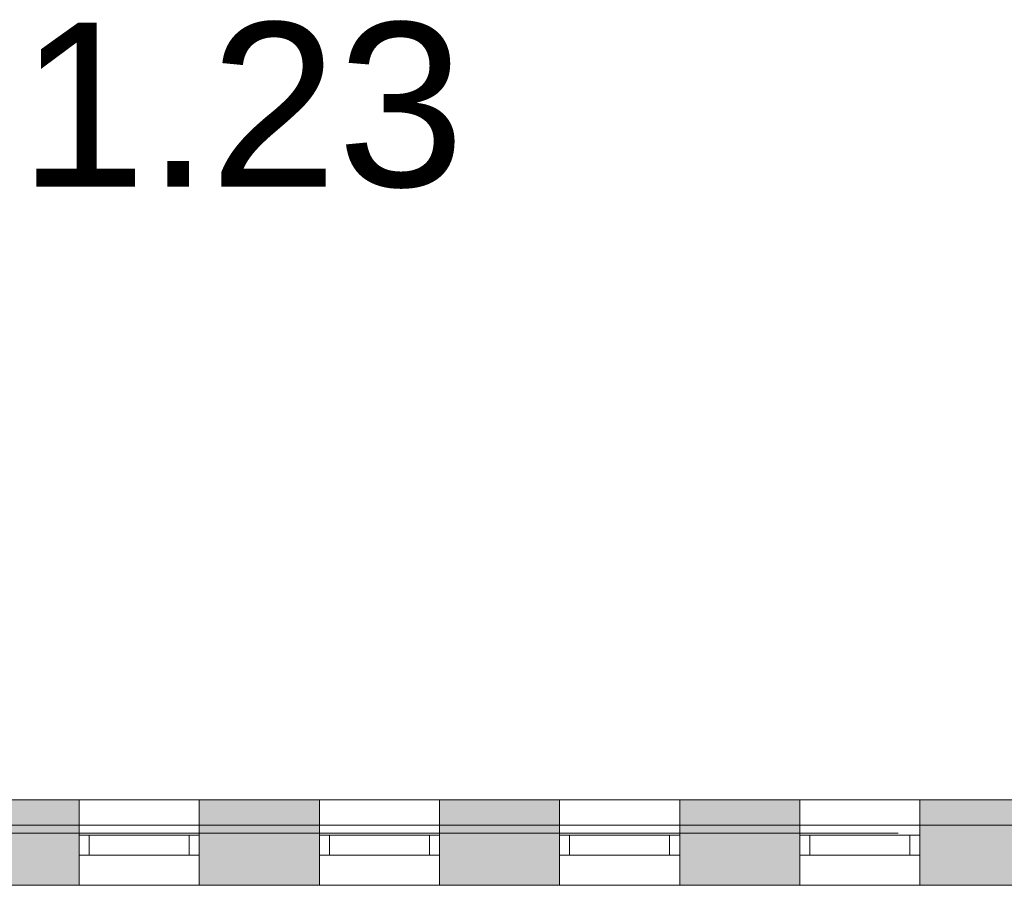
# Model space of a CAD drawing. Header units: inches. Extents: x 15 to 546804, y -66 to 267312.
# Tile 142 of 256: x 465782 to 470700, y 41128 to 45452. Entities that reach past the tile are written whole.
import ezdxf

# ---------------------------------------------------------------- set-up
doc = ezdxf.new("R2010")
doc.units = ezdxf.units.IN
doc.header["$MEASUREMENT"] = 0
doc.layers.add('Binnenwanden', color=2, linetype='Continuous')
doc.styles.add('style1', font='arial.ttf', dxfattribs={"height": 250})

msp = doc.modelspace()

# ---------------------------------------------------------------- hatches: boundary and pattern name
at = {"lineweight": 20}
h = msp.add_hatch(color=7, dxfattribs=at)
h.dxf.hatch_style = 1
h.paths.add_polyline_path([(465478.6, 41127.8), (466078.6, 41127.8), (466078.6, 41555.3), (465478.6, 41555.3)])
h = msp.add_hatch(color=7, dxfattribs=at)
h.dxf.hatch_style = 1
h.paths.add_polyline_path([(466678.6, 41127.8), (467278.6, 41127.8), (467278.6, 41555.3), (466678.6, 41555.3)])
h = msp.add_hatch(color=7, dxfattribs=at)
h.dxf.hatch_style = 1
h.paths.add_polyline_path([(467878.6, 41127.8), (468478.6, 41127.8), (468478.6, 41555.3), (467878.6, 41555.3)])
h = msp.add_hatch(color=7, dxfattribs=at)
h.dxf.hatch_style = 1
h.paths.add_polyline_path([(469078.6, 41127.8), (469678.6, 41127.8), (469678.6, 41555.3), (469078.6, 41555.3)])
h = msp.add_hatch(color=7, dxfattribs=at)
h.dxf.hatch_style = 1
h.paths.add_polyline_path([(470278.6, 41127.8), (470878.6, 41127.8), (470878.6, 41555.3), (470278.6, 41555.3)])

# ---------------------------------------------------------------- linework, layer by layer
at = {"color": 7, "lineweight": 20}
for p, q in [((456180.6, 41555.3, 7500), (484338.6, 41555.3, 7500)), ((475078.6, 41555.3, 3000), (456180.6, 41555.3, 3000)), ((466078.6, 41127.8, 6376.5), (466078.6, 41555.3, 6376.5)), ((466678.6, 41555.3, 4476.5), (466078.6, 41555.3, 4476.5)), ((466078.6, 41555.3, 4476.5), (466078.6, 41555.3, 6376.5)), ((466078.6, 41555.3, 6376.5), (466678.6, 41555.3, 6376.5)), ((466078.6, 41427.8, 4476.5), (466078.6, 41555.3, 4476.5)), ((466678.6, 41127.8, 6376.5), (466678.6, 41555.3, 6376.5)), ((466678.6, 41555.3, 6376.5), (466678.6, 41555.3, 4476.5)), ((466678.6, 41427.8, 4476.5), (466678.6, 41555.3, 4476.5)), ((467278.6, 41127.8, 6376.5), (467278.6, 41555.3, 6376.5)), ((467878.6, 41555.3, 4476.5), (467278.6, 41555.3, 4476.5)), ((467278.6, 41555.3, 4476.5), (467278.6, 41555.3, 6376.5)), ((467278.6, 41555.3, 6376.5), (467878.6, 41555.3, 6376.5)), ((467278.6, 41427.8, 4476.5), (467278.6, 41555.3, 4476.5)), ((467878.6, 41127.8, 6376.5), (467878.6, 41555.3, 6376.5)), ((467878.6, 41555.3, 6376.5), (467878.6, 41555.3, 4476.5)), ((467878.6, 41427.8, 4476.5), (467878.6, 41555.3, 4476.5)), ((468478.6, 41127.8, 6376.5), (468478.6, 41555.3, 6376.5)), ((469078.6, 41555.3, 4476.5), (468478.6, 41555.3, 4476.5)), ((468478.6, 41555.3, 4476.5), (468478.6, 41555.3, 6376.5)), ((468478.6, 41555.3, 6376.5), (469078.6, 41555.3, 6376.5)), ((468478.6, 41427.8, 4476.5), (468478.6, 41555.3, 4476.5)), ((469078.6, 41127.8, 6376.5), (469078.6, 41555.3, 6376.5)), ((469078.6, 41555.3, 6376.5), (469078.6, 41555.3, 4476.5)), ((469078.6, 41427.8, 4476.5), (469078.6, 41555.3, 4476.5)), ((469678.6, 41127.8, 6376.5), (469678.6, 41555.3, 6376.5)), ((470278.6, 41555.3, 4476.5), (469678.6, 41555.3, 4476.5)), ((469678.6, 41555.3, 4476.5), (469678.6, 41555.3, 6376.5)), ((469678.6, 41555.3, 6376.5), (470278.6, 41555.3, 6376.5)), ((469678.6, 41427.8, 4476.5), (469678.6, 41555.3, 4476.5)), ((470278.6, 41127.8, 6376.5), (470278.6, 41555.3, 6376.5)), ((470278.6, 41555.3, 6376.5), (470278.6, 41555.3, 4476.5)), ((470278.6, 41427.8, 4476.5), (470278.6, 41555.3, 4476.5)), ((466078.6, 41127.8, 4476.5), (466078.6, 41427.8, 4476.5)), ((466678.6, 41127.8, 4476.5), (466678.6, 41427.8, 4476.5)), ((467278.6, 41127.8, 4476.5), (467278.6, 41427.8, 4476.5)), ((467878.6, 41127.8, 4476.5), (467878.6, 41427.8, 4476.5)), ((468478.6, 41127.8, 4476.5), (468478.6, 41427.8, 4476.5)), ((469078.6, 41127.8, 4476.5), (469078.6, 41427.8, 4476.5)), ((469678.6, 41127.8, 4476.5), (469678.6, 41427.8, 4476.5)), ((470278.6, 41127.8, 4476.5), (470278.6, 41427.8, 4476.5)), ((456478.6, 41387.8, 1000), (470170.5, 41387.8, 1000)), ((456478.6, 41387.8), (470170.5, 41387.8)), ((466078.6, 41377.8, 6376.5), (466078.6, 41377.8, 4476.5)), ((466078.6, 41377.8, 4476.5), (466678.6, 41377.8, 4476.5)), ((466678.6, 41377.8, 6376.5), (466078.6, 41377.8, 6376.5)), ((466078.6, 41377.8, 4476.5), (466078.6, 41277.8, 4476.5)), ((466078.6, 41377.8, 6376.5), (466078.6, 41277.8, 6376.5)), ((466128.6, 41377.8, 6326.5), (466628.6, 41377.8, 6326.5)), ((466628.6, 41377.8, 4526.5), (466128.6, 41377.8, 4526.5)), ((466128.6, 41377.8, 4526.5), (466128.6, 41377.8, 6326.5)), ((466128.6, 41377.8, 6326.5), (466128.6, 41277.8, 6326.5)), ((466128.6, 41377.8, 4526.5), (466128.6, 41277.8, 4526.5)), ((466128.6, 41377.8, 4526.5), (466128.6, 41377.8, 6326.5)), ((466628.6, 41377.8, 4526.5), (466128.6, 41377.8, 4526.5)), ((466128.6, 41377.8, 6326.5), (466628.6, 41377.8, 6326.5)), ((466628.6, 41377.8, 6326.5), (466628.6, 41377.8, 4526.5)), ((466628.6, 41377.8, 6326.5), (466628.6, 41277.8, 6326.5)), ((466628.6, 41377.8, 4526.5), (466628.6, 41277.8, 4526.5)), ((466628.6, 41377.8, 6326.5), (466628.6, 41377.8, 4526.5)), ((466678.6, 41377.8, 4476.5), (466678.6, 41377.8, 6376.5)), ((466678.6, 41377.8, 4476.5), (466678.6, 41277.8, 4476.5)), ((466678.6, 41377.8, 6376.5), (466678.6, 41277.8, 6376.5)), ((467278.6, 41377.8, 6376.5), (467278.6, 41377.8, 4476.5)), ((467278.6, 41377.8, 4476.5), (467878.6, 41377.8, 4476.5)), ((467878.6, 41377.8, 6376.5), (467278.6, 41377.8, 6376.5)), ((467278.6, 41377.8, 4476.5), (467278.6, 41277.8, 4476.5)), ((467278.6, 41377.8, 6376.5), (467278.6, 41277.8, 6376.5)), ((467328.6, 41377.8, 6326.5), (467828.6, 41377.8, 6326.5)), ((467828.6, 41377.8, 4526.5), (467328.6, 41377.8, 4526.5)), ((467328.6, 41377.8, 4526.5), (467328.6, 41377.8, 6326.5)), ((467328.6, 41377.8, 6326.5), (467328.6, 41277.8, 6326.5)), ((467328.6, 41377.8, 4526.5), (467328.6, 41277.8, 4526.5)), ((467328.6, 41377.8, 4526.5), (467328.6, 41377.8, 6326.5)), ((467828.6, 41377.8, 4526.5), (467328.6, 41377.8, 4526.5)), ((467328.6, 41377.8, 6326.5), (467828.6, 41377.8, 6326.5)), ((467828.6, 41377.8, 6326.5), (467828.6, 41377.8, 4526.5)), ((467828.6, 41377.8, 6326.5), (467828.6, 41277.8, 6326.5)), ((467828.6, 41377.8, 4526.5), (467828.6, 41277.8, 4526.5)), ((467828.6, 41377.8, 6326.5), (467828.6, 41377.8, 4526.5)), ((467878.6, 41377.8, 4476.5), (467878.6, 41377.8, 6376.5)), ((467878.6, 41377.8, 4476.5), (467878.6, 41277.8, 4476.5)), ((467878.6, 41377.8, 6376.5), (467878.6, 41277.8, 6376.5)), ((468478.6, 41377.8, 6376.5), (468478.6, 41377.8, 4476.5)), ((468478.6, 41377.8, 4476.5), (469078.6, 41377.8, 4476.5)), ((469078.6, 41377.8, 6376.5), (468478.6, 41377.8, 6376.5)), ((468478.6, 41377.8, 4476.5), (468478.6, 41277.8, 4476.5)), ((468478.6, 41377.8, 6376.5), (468478.6, 41277.8, 6376.5)), ((468528.6, 41377.8, 6326.5), (469028.6, 41377.8, 6326.5)), ((469028.6, 41377.8, 4526.5), (468528.6, 41377.8, 4526.5)), ((468528.6, 41377.8, 4526.5), (468528.6, 41377.8, 6326.5)), ((468528.6, 41377.8, 6326.5), (468528.6, 41277.8, 6326.5)), ((468528.6, 41377.8, 4526.5), (468528.6, 41277.8, 4526.5)), ((468528.6, 41377.8, 4526.5), (468528.6, 41377.8, 6326.5)), ((469028.6, 41377.8, 4526.5), (468528.6, 41377.8, 4526.5)), ((468528.6, 41377.8, 6326.5), (469028.6, 41377.8, 6326.5)), ((469028.6, 41377.8, 6326.5), (469028.6, 41377.8, 4526.5)), ((469028.6, 41377.8, 6326.5), (469028.6, 41277.8, 6326.5)), ((469028.6, 41377.8, 4526.5), (469028.6, 41277.8, 4526.5)), ((469028.6, 41377.8, 6326.5), (469028.6, 41377.8, 4526.5)), ((469078.6, 41377.8, 4476.5), (469078.6, 41377.8, 6376.5)), ((469078.6, 41377.8, 4476.5), (469078.6, 41277.8, 4476.5)), ((469078.6, 41377.8, 6376.5), (469078.6, 41277.8, 6376.5)), ((469678.6, 41377.8, 6376.5), (469678.6, 41377.8, 4476.5)), ((469678.6, 41377.8, 4476.5), (470278.6, 41377.8, 4476.5)), ((470278.6, 41377.8, 6376.5), (469678.6, 41377.8, 6376.5)), ((469678.6, 41377.8, 4476.5), (469678.6, 41277.8, 4476.5)), ((469678.6, 41377.8, 6376.5), (469678.6, 41277.8, 6376.5)), ((469728.6, 41377.8, 6326.5), (470228.6, 41377.8, 6326.5)), ((470228.6, 41377.8, 4526.5), (469728.6, 41377.8, 4526.5)), ((469728.6, 41377.8, 4526.5), (469728.6, 41377.8, 6326.5)), ((469728.6, 41377.8, 6326.5), (469728.6, 41277.8, 6326.5)), ((469728.6, 41377.8, 4526.5), (469728.6, 41277.8, 4526.5)), ((469728.6, 41377.8, 4526.5), (469728.6, 41377.8, 6326.5)), ((470228.6, 41377.8, 4526.5), (469728.6, 41377.8, 4526.5)), ((469728.6, 41377.8, 6326.5), (470228.6, 41377.8, 6326.5)), ((470170.5, 41387.8, 1000), (470170.5, 41387.8)), ((470228.6, 41377.8, 6326.5), (470228.6, 41377.8, 4526.5)), ((470228.6, 41377.8, 6326.5), (470228.6, 41277.8, 6326.5)), ((470228.6, 41377.8, 4526.5), (470228.6, 41277.8, 4526.5)), ((470228.6, 41377.8, 6326.5), (470228.6, 41377.8, 4526.5)), ((470278.6, 41377.8, 4476.5), (470278.6, 41377.8, 6376.5)), ((470278.6, 41377.8, 4476.5), (470278.6, 41277.8, 4476.5)), ((470278.6, 41377.8, 6376.5), (470278.6, 41277.8, 6376.5)), ((466078.6, 41277.8, 6376.5), (466078.6, 41277.8, 4476.5)), ((466078.6, 41277.8, 4476.5), (466678.6, 41277.8, 4476.5)), ((466678.6, 41277.8, 6376.5), (466078.6, 41277.8, 6376.5)), ((466128.6, 41277.8, 4526.5), (466128.6, 41277.8, 6326.5)), ((466128.6, 41277.8, 6326.5), (466628.6, 41277.8, 6326.5)), ((466628.6, 41277.8, 4526.5), (466128.6, 41277.8, 4526.5)), ((466628.6, 41277.8, 6326.5), (466628.6, 41277.8, 4526.5)), ((466678.6, 41277.8, 4476.5), (466678.6, 41277.8, 6376.5)), ((467278.6, 41277.8, 6376.5), (467278.6, 41277.8, 4476.5)), ((467278.6, 41277.8, 4476.5), (467878.6, 41277.8, 4476.5)), ((467878.6, 41277.8, 6376.5), (467278.6, 41277.8, 6376.5)), ((467328.6, 41277.8, 4526.5), (467328.6, 41277.8, 6326.5)), ((467328.6, 41277.8, 6326.5), (467828.6, 41277.8, 6326.5)), ((467828.6, 41277.8, 4526.5), (467328.6, 41277.8, 4526.5)), ((467828.6, 41277.8, 6326.5), (467828.6, 41277.8, 4526.5)), ((467878.6, 41277.8, 4476.5), (467878.6, 41277.8, 6376.5)), ((468478.6, 41277.8, 6376.5), (468478.6, 41277.8, 4476.5)), ((468478.6, 41277.8, 4476.5), (469078.6, 41277.8, 4476.5)), ((469078.6, 41277.8, 6376.5), (468478.6, 41277.8, 6376.5)), ((468528.6, 41277.8, 4526.5), (468528.6, 41277.8, 6326.5)), ((468528.6, 41277.8, 6326.5), (469028.6, 41277.8, 6326.5)), ((469028.6, 41277.8, 4526.5), (468528.6, 41277.8, 4526.5)), ((469028.6, 41277.8, 6326.5), (469028.6, 41277.8, 4526.5)), ((469078.6, 41277.8, 4476.5), (469078.6, 41277.8, 6376.5)), ((469678.6, 41277.8, 6376.5), (469678.6, 41277.8, 4476.5)), ((469678.6, 41277.8, 4476.5), (470278.6, 41277.8, 4476.5)), ((470278.6, 41277.8, 6376.5), (469678.6, 41277.8, 6376.5)), ((469728.6, 41277.8, 4526.5), (469728.6, 41277.8, 6326.5)), ((469728.6, 41277.8, 6326.5), (470228.6, 41277.8, 6326.5)), ((470228.6, 41277.8, 4526.5), (469728.6, 41277.8, 4526.5)), ((470228.6, 41277.8, 6326.5), (470228.6, 41277.8, 4526.5)), ((470278.6, 41277.8, 4476.5), (470278.6, 41277.8, 6376.5)), ((470578.6, 41127.8), (456178.6, 41127.8)), ((470578.6, 41127.8, 1000), (456178.6, 41127.8, 1000)), ((456180.6, 41127.8, 7500), (484338.6, 41127.8, 7500)), ((475078.6, 41127.8, 3000), (456180.6, 41127.8, 3000)), ((466078.6, 41127.8, 6376.5), (466678.6, 41127.8, 6376.5)), ((466078.6, 41127.8, 4476.5), (466078.6, 41127.8, 6376.5)), ((466078.6, 41127.8, 4476.5), (466678.6, 41127.8, 4476.5)), ((466678.6, 41127.8, 6376.5), (466678.6, 41127.8, 4476.5)), ((467278.6, 41127.8, 6376.5), (467878.6, 41127.8, 6376.5)), ((467278.6, 41127.8, 4476.5), (467278.6, 41127.8, 6376.5)), ((467278.6, 41127.8, 4476.5), (467878.6, 41127.8, 4476.5)), ((467878.6, 41127.8, 6376.5), (467878.6, 41127.8, 4476.5)), ((468478.6, 41127.8, 6376.5), (469078.6, 41127.8, 6376.5)), ((468478.6, 41127.8, 4476.5), (468478.6, 41127.8, 6376.5)), ((468478.6, 41127.8, 4476.5), (469078.6, 41127.8, 4476.5)), ((469078.6, 41127.8, 6376.5), (469078.6, 41127.8, 4476.5)), ((469678.6, 41127.8, 4476.5), (469678.6, 41127.8, 6376.5)), ((469678.6, 41127.8, 6376.5), (470278.6, 41127.8, 6376.5)), ((469678.6, 41127.8, 4476.5), (470278.6, 41127.8, 4476.5)), ((470278.6, 41127.8, 6376.5), (470278.6, 41127.8, 4476.5)), ((470578.6, 41127.8), (470578.6, 41127.8, 1000))]:
    msp.add_line(p, q, dxfattribs=at)
at = {"color": 7, "lineweight": 20, "extrusion": (1, 1.22465e-16, 6.12303e-17)}
for p, q in [((456180.6, 41427.8, 3000), (475078.6, 41427.8, 3000)), ((456180.6, 41427.8, 3500), (475078.6, 41427.8, 3500))]:
    msp.add_line(p, q, dxfattribs=at)
at = {"color": 7, "lineweight": 20}
for points, invisible_edges in [([(456180.6, 41427.8, 3500), (475078.6, 41427.8, 3500), (456180.6, 42727.8, 3500)], 2), ([(456180.6, 41555.3, 3000), (475078.6, 41555.3, 4476.5), (475078.6, 41555.3, 3000)], 3), ([(484338.6, 41555.3, 7500), (457678.6, 41555.3, 6376.5), (456180.6, 41555.3, 7500)], 3), ([(456180.6, 41555.3, 7500), (456180.6, 41127.8, 7500), (484338.6, 41555.3, 7500)], 2), ([(484338.6, 41127.8, 7500), (484338.6, 41555.3, 7500), (456180.6, 41127.8, 7500)], 2), ([(456180.6, 41127.8, 3000), (456180.6, 41555.3, 3000), (475078.6, 41127.8, 3000)], 2), ([(475078.6, 41555.3, 3000), (475078.6, 41127.8, 3000), (456180.6, 41555.3, 3000)], 2), ([(457678.6, 41555.3, 6376.5), (484338.6, 41555.3, 7500), (458278.6, 41555.3, 6376.5)], 3), ([(474478.6, 41555.3, 4476.5), (475078.6, 41555.3, 4476.5), (457678.6, 41555.3, 4476.5)], 14), ([(473278.6, 41555.3, 4476.5), (473878.6, 41555.3, 4476.5), (457678.6, 41555.3, 4476.5)], 14), ([(472078.6, 41555.3, 4476.5), (472678.6, 41555.3, 4476.5), (457678.6, 41555.3, 4476.5)], 14), ([(470878.6, 41555.3, 4476.5), (471478.6, 41555.3, 4476.5), (457678.6, 41555.3, 4476.5)], 14), ([(469678.6, 41555.3, 4476.5), (470278.6, 41555.3, 4476.5), (457678.6, 41555.3, 4476.5)], 14), ([(468478.6, 41555.3, 4476.5), (469078.6, 41555.3, 4476.5), (457678.6, 41555.3, 4476.5)], 14), ([(467278.6, 41555.3, 4476.5), (467878.6, 41555.3, 4476.5), (457678.6, 41555.3, 4476.5)], 14), ([(466078.6, 41555.3, 4476.5), (466678.6, 41555.3, 4476.5), (457678.6, 41555.3, 4476.5)], 14), ([(458878.6, 41555.3, 6376.5), (484338.6, 41555.3, 7500), (459478.6, 41555.3, 6376.5)], 3), ([(460078.6, 41555.3, 6376.5), (484338.6, 41555.3, 7500), (460678.6, 41555.3, 6376.5)], 3), ([(461278.6, 41555.3, 6376.5), (484338.6, 41555.3, 7500), (461878.6, 41555.3, 6376.5)], 3), ([(462478.6, 41555.3, 6376.5), (484338.6, 41555.3, 7500), (463078.6, 41555.3, 6376.5)], 3), ([(463678.6, 41555.3, 6376.5), (484338.6, 41555.3, 7500), (464278.6, 41555.3, 6376.5)], 3), ([(464878.6, 41555.3, 6376.5), (484338.6, 41555.3, 7500), (465478.6, 41555.3, 6376.5)], 3), ([(465478.6, 41427.8, 4476.5), (465478.6, 41555.3, 4476.5), (466078.6, 41427.8, 4476.5)], 2), ([(466078.6, 41555.3, 4476.5), (466078.6, 41427.8, 4476.5), (465478.6, 41555.3, 4476.5)], 2), ([(466078.6, 41555.3, 4476.5), (465478.6, 41555.3, 4476.5), (466078.6, 41555.3, 6376.5)], 3), ([(465478.6, 41555.3, 6376.5), (466078.6, 41555.3, 6376.5), (465478.6, 41555.3, 4476.5)], 3), ([(466078.6, 41555.3, 6376.5), (484338.6, 41555.3, 7500), (466678.6, 41555.3, 6376.5)], 3), ([(466078.6, 41127.8, 6376.5), (466078.6, 41555.3, 6376.5), (466678.6, 41127.8, 6376.5)], 2), ([(466678.6, 41555.3, 6376.5), (466678.6, 41127.8, 6376.5), (466078.6, 41555.3, 6376.5)], 2), ([(466078.6, 41555.3, 4476.5), (466078.6, 41555.3, 6376.5), (466078.6, 41427.8, 4476.5)], 2), ([(466078.6, 41127.8, 6376.5), (466078.6, 41427.8, 4476.5), (466078.6, 41555.3, 6376.5)], 3), ([(466078.6, 41555.3, 4476.5), (466078.6, 41427.8, 4476.5), (466678.6, 41555.3, 4476.5)], 2), ([(466078.6, 41127.8, 4476.5), (466678.6, 41555.3, 4476.5), (466078.6, 41427.8, 4476.5)], 3), ([(466678.6, 41127.8, 4476.5), (466678.6, 41555.3, 4476.5), (466078.6, 41127.8, 4476.5)], 3), ([(466678.6, 41427.8, 4476.5), (466678.6, 41555.3, 4476.5), (467278.6, 41427.8, 4476.5)], 2), ([(467278.6, 41555.3, 4476.5), (467278.6, 41427.8, 4476.5), (466678.6, 41555.3, 4476.5)], 2), ([(467278.6, 41555.3, 4476.5), (466678.6, 41555.3, 4476.5), (467278.6, 41555.3, 6376.5)], 3), ([(466678.6, 41555.3, 6376.5), (467278.6, 41555.3, 6376.5), (466678.6, 41555.3, 4476.5)], 3), ([(466678.6, 41427.8, 4476.5), (466678.6, 41555.3, 4476.5), (466678.6, 41127.8, 4476.5)], 2), ([(466678.6, 41555.3, 6376.5), (466678.6, 41555.3, 4476.5), (466678.6, 41127.8, 6376.5)], 2), ([(466678.6, 41427.8, 4476.5), (466678.6, 41127.8, 6376.5), (466678.6, 41555.3, 4476.5)], 3), ([(467278.6, 41555.3, 6376.5), (484338.6, 41555.3, 7500), (467878.6, 41555.3, 6376.5)], 3), ([(467278.6, 41127.8, 6376.5), (467278.6, 41555.3, 6376.5), (467878.6, 41127.8, 6376.5)], 2), ([(467878.6, 41555.3, 6376.5), (467878.6, 41127.8, 6376.5), (467278.6, 41555.3, 6376.5)], 2), ([(467278.6, 41555.3, 4476.5), (467278.6, 41555.3, 6376.5), (467278.6, 41427.8, 4476.5)], 2), ([(467278.6, 41127.8, 6376.5), (467278.6, 41427.8, 4476.5), (467278.6, 41555.3, 6376.5)], 3), ([(467278.6, 41555.3, 4476.5), (467278.6, 41427.8, 4476.5), (467878.6, 41555.3, 4476.5)], 2), ([(467278.6, 41127.8, 4476.5), (467878.6, 41555.3, 4476.5), (467278.6, 41427.8, 4476.5)], 3), ([(467878.6, 41127.8, 4476.5), (467878.6, 41555.3, 4476.5), (467278.6, 41127.8, 4476.5)], 3), ([(467878.6, 41427.8, 4476.5), (467878.6, 41555.3, 4476.5), (468478.6, 41427.8, 4476.5)], 2), ([(468478.6, 41555.3, 4476.5), (468478.6, 41427.8, 4476.5), (467878.6, 41555.3, 4476.5)], 2), ([(468478.6, 41555.3, 4476.5), (467878.6, 41555.3, 4476.5), (468478.6, 41555.3, 6376.5)], 3), ([(467878.6, 41555.3, 6376.5), (468478.6, 41555.3, 6376.5), (467878.6, 41555.3, 4476.5)], 3), ([(467878.6, 41427.8, 4476.5), (467878.6, 41555.3, 4476.5), (467878.6, 41127.8, 4476.5)], 2), ([(467878.6, 41555.3, 6376.5), (467878.6, 41555.3, 4476.5), (467878.6, 41127.8, 6376.5)], 2), ([(467878.6, 41427.8, 4476.5), (467878.6, 41127.8, 6376.5), (467878.6, 41555.3, 4476.5)], 3), ([(468478.6, 41555.3, 6376.5), (484338.6, 41555.3, 7500), (469078.6, 41555.3, 6376.5)], 3), ([(468478.6, 41127.8, 6376.5), (468478.6, 41555.3, 6376.5), (469078.6, 41127.8, 6376.5)], 2), ([(469078.6, 41555.3, 6376.5), (469078.6, 41127.8, 6376.5), (468478.6, 41555.3, 6376.5)], 2), ([(468478.6, 41555.3, 4476.5), (468478.6, 41555.3, 6376.5), (468478.6, 41427.8, 4476.5)], 2), ([(468478.6, 41127.8, 6376.5), (468478.6, 41427.8, 4476.5), (468478.6, 41555.3, 6376.5)], 3), ([(468478.6, 41555.3, 4476.5), (468478.6, 41427.8, 4476.5), (469078.6, 41555.3, 4476.5)], 2), ([(468478.6, 41127.8, 4476.5), (469078.6, 41555.3, 4476.5), (468478.6, 41427.8, 4476.5)], 3), ([(469078.6, 41127.8, 4476.5), (469078.6, 41555.3, 4476.5), (468478.6, 41127.8, 4476.5)], 3), ([(469078.6, 41427.8, 4476.5), (469078.6, 41555.3, 4476.5), (469678.6, 41427.8, 4476.5)], 2), ([(469678.6, 41555.3, 4476.5), (469678.6, 41427.8, 4476.5), (469078.6, 41555.3, 4476.5)], 2), ([(469678.6, 41555.3, 4476.5), (469078.6, 41555.3, 4476.5), (469678.6, 41555.3, 6376.5)], 3), ([(469078.6, 41555.3, 6376.5), (469678.6, 41555.3, 6376.5), (469078.6, 41555.3, 4476.5)], 3), ([(469078.6, 41427.8, 4476.5), (469078.6, 41555.3, 4476.5), (469078.6, 41127.8, 4476.5)], 2), ([(469078.6, 41555.3, 6376.5), (469078.6, 41555.3, 4476.5), (469078.6, 41127.8, 6376.5)], 2), ([(469078.6, 41427.8, 4476.5), (469078.6, 41127.8, 6376.5), (469078.6, 41555.3, 4476.5)], 3), ([(469678.6, 41555.3, 6376.5), (484338.6, 41555.3, 7500), (470278.6, 41555.3, 6376.5)], 3), ([(469678.6, 41127.8, 6376.5), (469678.6, 41555.3, 6376.5), (470278.6, 41127.8, 6376.5)], 2), ([(470278.6, 41555.3, 6376.5), (470278.6, 41127.8, 6376.5), (469678.6, 41555.3, 6376.5)], 2), ([(469678.6, 41555.3, 4476.5), (469678.6, 41555.3, 6376.5), (469678.6, 41427.8, 4476.5)], 2), ([(469678.6, 41127.8, 6376.5), (469678.6, 41427.8, 4476.5), (469678.6, 41555.3, 6376.5)], 3), ([(469678.6, 41555.3, 4476.5), (469678.6, 41427.8, 4476.5), (470278.6, 41555.3, 4476.5)], 2), ([(469678.6, 41127.8, 4476.5), (470278.6, 41555.3, 4476.5), (469678.6, 41427.8, 4476.5)], 3), ([(470278.6, 41127.8, 4476.5), (470278.6, 41555.3, 4476.5), (469678.6, 41127.8, 4476.5)], 3), ([(470278.6, 41427.8, 4476.5), (470278.6, 41555.3, 4476.5), (470878.6, 41427.8, 4476.5)], 2), ([(470878.6, 41555.3, 4476.5), (470878.6, 41427.8, 4476.5), (470278.6, 41555.3, 4476.5)], 2), ([(470878.6, 41555.3, 4476.5), (470278.6, 41555.3, 4476.5), (470878.6, 41555.3, 6376.5)], 3), ([(470278.6, 41555.3, 6376.5), (470878.6, 41555.3, 6376.5), (470278.6, 41555.3, 4476.5)], 3), ([(470278.6, 41427.8, 4476.5), (470278.6, 41555.3, 4476.5), (470278.6, 41127.8, 4476.5)], 2), ([(470278.6, 41555.3, 6376.5), (470278.6, 41555.3, 4476.5), (470278.6, 41127.8, 6376.5)], 2), ([(470278.6, 41427.8, 4476.5), (470278.6, 41127.8, 6376.5), (470278.6, 41555.3, 4476.5)], 3), ([(456180.6, 41427.8, 3500), (456180.6, 41427.8, 3000), (475078.6, 41427.8, 3500)], 2), ([(475078.6, 41427.8, 3000), (475078.6, 41427.8, 3500), (456180.6, 41427.8, 3000)], 2), ([(466078.6, 41127.8, 4476.5), (466078.6, 41427.8, 4476.5), (466078.6, 41127.8, 6376.5)], 2), ([(466678.6, 41127.8, 4476.5), (466678.6, 41127.8, 6376.5), (466678.6, 41427.8, 4476.5)], 2), ([(467278.6, 41127.8, 4476.5), (467278.6, 41427.8, 4476.5), (467278.6, 41127.8, 6376.5)], 2), ([(467878.6, 41127.8, 4476.5), (467878.6, 41127.8, 6376.5), (467878.6, 41427.8, 4476.5)], 2), ([(468478.6, 41127.8, 4476.5), (468478.6, 41427.8, 4476.5), (468478.6, 41127.8, 6376.5)], 2), ([(469078.6, 41127.8, 4476.5), (469078.6, 41127.8, 6376.5), (469078.6, 41427.8, 4476.5)], 2), ([(469678.6, 41127.8, 4476.5), (469678.6, 41427.8, 4476.5), (469678.6, 41127.8, 6376.5)], 2), ([(470278.6, 41127.8, 4476.5), (470278.6, 41127.8, 6376.5), (470278.6, 41427.8, 4476.5)], 2), ([(470170.5, 41387.8), (456478.6, 41387.8), (470170.5, 41387.8, 1000)], 2), ([(456478.6, 41387.8, 1000), (470170.5, 41387.8, 1000), (456478.6, 41387.8)], 2), ([(466078.6, 41377.8, 6376.5), (466078.6, 41277.8, 6376.5), (466678.6, 41377.8, 6376.5)], 2), ([(466678.6, 41277.8, 6376.5), (466678.6, 41377.8, 6376.5), (466078.6, 41277.8, 6376.5)], 2), ([(466078.6, 41277.8, 4476.5), (466078.6, 41377.8, 4476.5), (466678.6, 41277.8, 4476.5)], 2), ([(466678.6, 41377.8, 4476.5), (466678.6, 41277.8, 4476.5), (466078.6, 41377.8, 4476.5)], 2), ([(466078.6, 41377.8, 6376.5), (466078.6, 41377.8, 4476.5), (466078.6, 41277.8, 6376.5)], 2), ([(466078.6, 41277.8, 4476.5), (466078.6, 41277.8, 6376.5), (466078.6, 41377.8, 4476.5)], 2), ([(466078.6, 41377.8, 4476.5), (466628.6, 41377.8, 4526.5), (466678.6, 41377.8, 4476.5)], 3), ([(466078.6, 41377.8, 6376.5), (466128.6, 41377.8, 4526.5), (466078.6, 41377.8, 4476.5)], 3), ([(466628.6, 41377.8, 4526.5), (466078.6, 41377.8, 4476.5), (466128.6, 41377.8, 4526.5)], 3), ([(466128.6, 41377.8, 6326.5), (466128.6, 41377.8, 4526.5), (466078.6, 41377.8, 6376.5)], 14), ([(466678.6, 41377.8, 6376.5), (466128.6, 41377.8, 6326.5), (466078.6, 41377.8, 6376.5)], 3), ([(466128.6, 41377.8, 4526.5), (466128.6, 41277.8, 4526.5), (466628.6, 41377.8, 4526.5)], 2), ([(466628.6, 41277.8, 4526.5), (466628.6, 41377.8, 4526.5), (466128.6, 41277.8, 4526.5)], 2), ([(466128.6, 41277.8, 6326.5), (466128.6, 41377.8, 6326.5), (466628.6, 41277.8, 6326.5)], 2), ([(466628.6, 41377.8, 6326.5), (466628.6, 41277.8, 6326.5), (466128.6, 41377.8, 6326.5)], 2), ([(466128.6, 41377.8, 4526.5), (466128.6, 41377.8, 6326.5), (466128.6, 41277.8, 4526.5)], 2), ([(466128.6, 41277.8, 6326.5), (466128.6, 41277.8, 4526.5), (466128.6, 41377.8, 6326.5)], 2), ([(466128.6, 41377.8, 6326.5), (466678.6, 41377.8, 6376.5), (466628.6, 41377.8, 6326.5)], 3), ([(466628.6, 41377.8, 4526.5), (466128.6, 41377.8, 4526.5), (466628.6, 41377.8, 6326.5)], 2), ([(466128.6, 41377.8, 6326.5), (466628.6, 41377.8, 6326.5), (466128.6, 41377.8, 4526.5)], 2), ([(466628.6, 41377.8, 6326.5), (466628.6, 41377.8, 4526.5), (466628.6, 41277.8, 6326.5)], 2), ([(466628.6, 41277.8, 4526.5), (466628.6, 41277.8, 6326.5), (466628.6, 41377.8, 4526.5)], 2), ([(466678.6, 41377.8, 6376.5), (466678.6, 41377.8, 4476.5), (466628.6, 41377.8, 4526.5)], 14), ([(466628.6, 41377.8, 6326.5), (466678.6, 41377.8, 6376.5), (466628.6, 41377.8, 4526.5)], 3), ([(466678.6, 41377.8, 4476.5), (466678.6, 41377.8, 6376.5), (466678.6, 41277.8, 4476.5)], 2), ([(466678.6, 41277.8, 6376.5), (466678.6, 41277.8, 4476.5), (466678.6, 41377.8, 6376.5)], 2), ([(467278.6, 41377.8, 6376.5), (467278.6, 41277.8, 6376.5), (467878.6, 41377.8, 6376.5)], 2), ([(467878.6, 41277.8, 6376.5), (467878.6, 41377.8, 6376.5), (467278.6, 41277.8, 6376.5)], 2), ([(467278.6, 41277.8, 4476.5), (467278.6, 41377.8, 4476.5), (467878.6, 41277.8, 4476.5)], 2), ([(467878.6, 41377.8, 4476.5), (467878.6, 41277.8, 4476.5), (467278.6, 41377.8, 4476.5)], 2), ([(467278.6, 41377.8, 6376.5), (467278.6, 41377.8, 4476.5), (467278.6, 41277.8, 6376.5)], 2), ([(467278.6, 41277.8, 4476.5), (467278.6, 41277.8, 6376.5), (467278.6, 41377.8, 4476.5)], 2), ([(467278.6, 41377.8, 4476.5), (467828.6, 41377.8, 4526.5), (467878.6, 41377.8, 4476.5)], 3), ([(467278.6, 41377.8, 6376.5), (467328.6, 41377.8, 4526.5), (467278.6, 41377.8, 4476.5)], 3), ([(467828.6, 41377.8, 4526.5), (467278.6, 41377.8, 4476.5), (467328.6, 41377.8, 4526.5)], 3), ([(467328.6, 41377.8, 6326.5), (467328.6, 41377.8, 4526.5), (467278.6, 41377.8, 6376.5)], 14), ([(467878.6, 41377.8, 6376.5), (467328.6, 41377.8, 6326.5), (467278.6, 41377.8, 6376.5)], 3), ([(467328.6, 41377.8, 4526.5), (467328.6, 41277.8, 4526.5), (467828.6, 41377.8, 4526.5)], 2), ([(467828.6, 41277.8, 4526.5), (467828.6, 41377.8, 4526.5), (467328.6, 41277.8, 4526.5)], 2), ([(467328.6, 41277.8, 6326.5), (467328.6, 41377.8, 6326.5), (467828.6, 41277.8, 6326.5)], 2), ([(467828.6, 41377.8, 6326.5), (467828.6, 41277.8, 6326.5), (467328.6, 41377.8, 6326.5)], 2), ([(467328.6, 41377.8, 4526.5), (467328.6, 41377.8, 6326.5), (467328.6, 41277.8, 4526.5)], 2), ([(467328.6, 41277.8, 6326.5), (467328.6, 41277.8, 4526.5), (467328.6, 41377.8, 6326.5)], 2), ([(467328.6, 41377.8, 6326.5), (467878.6, 41377.8, 6376.5), (467828.6, 41377.8, 6326.5)], 3), ([(467828.6, 41377.8, 4526.5), (467328.6, 41377.8, 4526.5), (467828.6, 41377.8, 6326.5)], 2), ([(467328.6, 41377.8, 6326.5), (467828.6, 41377.8, 6326.5), (467328.6, 41377.8, 4526.5)], 2), ([(467828.6, 41377.8, 6326.5), (467828.6, 41377.8, 4526.5), (467828.6, 41277.8, 6326.5)], 2), ([(467828.6, 41277.8, 4526.5), (467828.6, 41277.8, 6326.5), (467828.6, 41377.8, 4526.5)], 2), ([(467878.6, 41377.8, 6376.5), (467878.6, 41377.8, 4476.5), (467828.6, 41377.8, 4526.5)], 14), ([(467828.6, 41377.8, 6326.5), (467878.6, 41377.8, 6376.5), (467828.6, 41377.8, 4526.5)], 3), ([(467878.6, 41377.8, 4476.5), (467878.6, 41377.8, 6376.5), (467878.6, 41277.8, 4476.5)], 2), ([(467878.6, 41277.8, 6376.5), (467878.6, 41277.8, 4476.5), (467878.6, 41377.8, 6376.5)], 2), ([(468478.6, 41377.8, 6376.5), (468478.6, 41277.8, 6376.5), (469078.6, 41377.8, 6376.5)], 2), ([(469078.6, 41277.8, 6376.5), (469078.6, 41377.8, 6376.5), (468478.6, 41277.8, 6376.5)], 2), ([(468478.6, 41277.8, 4476.5), (468478.6, 41377.8, 4476.5), (469078.6, 41277.8, 4476.5)], 2), ([(469078.6, 41377.8, 4476.5), (469078.6, 41277.8, 4476.5), (468478.6, 41377.8, 4476.5)], 2), ([(468478.6, 41377.8, 6376.5), (468478.6, 41377.8, 4476.5), (468478.6, 41277.8, 6376.5)], 2), ([(468478.6, 41277.8, 4476.5), (468478.6, 41277.8, 6376.5), (468478.6, 41377.8, 4476.5)], 2), ([(468478.6, 41377.8, 4476.5), (469028.6, 41377.8, 4526.5), (469078.6, 41377.8, 4476.5)], 3), ([(468478.6, 41377.8, 6376.5), (468528.6, 41377.8, 4526.5), (468478.6, 41377.8, 4476.5)], 3), ([(469028.6, 41377.8, 4526.5), (468478.6, 41377.8, 4476.5), (468528.6, 41377.8, 4526.5)], 3), ([(468528.6, 41377.8, 6326.5), (468528.6, 41377.8, 4526.5), (468478.6, 41377.8, 6376.5)], 14), ([(469078.6, 41377.8, 6376.5), (468528.6, 41377.8, 6326.5), (468478.6, 41377.8, 6376.5)], 3), ([(468528.6, 41377.8, 4526.5), (468528.6, 41277.8, 4526.5), (469028.6, 41377.8, 4526.5)], 2), ([(469028.6, 41277.8, 4526.5), (469028.6, 41377.8, 4526.5), (468528.6, 41277.8, 4526.5)], 2), ([(468528.6, 41277.8, 6326.5), (468528.6, 41377.8, 6326.5), (469028.6, 41277.8, 6326.5)], 2), ([(469028.6, 41377.8, 6326.5), (469028.6, 41277.8, 6326.5), (468528.6, 41377.8, 6326.5)], 2), ([(468528.6, 41377.8, 4526.5), (468528.6, 41377.8, 6326.5), (468528.6, 41277.8, 4526.5)], 2), ([(468528.6, 41277.8, 6326.5), (468528.6, 41277.8, 4526.5), (468528.6, 41377.8, 6326.5)], 2), ([(468528.6, 41377.8, 6326.5), (469078.6, 41377.8, 6376.5), (469028.6, 41377.8, 6326.5)], 3), ([(469028.6, 41377.8, 4526.5), (468528.6, 41377.8, 4526.5), (469028.6, 41377.8, 6326.5)], 2), ([(468528.6, 41377.8, 6326.5), (469028.6, 41377.8, 6326.5), (468528.6, 41377.8, 4526.5)], 2), ([(469028.6, 41377.8, 6326.5), (469028.6, 41377.8, 4526.5), (469028.6, 41277.8, 6326.5)], 2), ([(469028.6, 41277.8, 4526.5), (469028.6, 41277.8, 6326.5), (469028.6, 41377.8, 4526.5)], 2), ([(469078.6, 41377.8, 6376.5), (469078.6, 41377.8, 4476.5), (469028.6, 41377.8, 4526.5)], 14), ([(469028.6, 41377.8, 6326.5), (469078.6, 41377.8, 6376.5), (469028.6, 41377.8, 4526.5)], 3), ([(469078.6, 41377.8, 4476.5), (469078.6, 41377.8, 6376.5), (469078.6, 41277.8, 4476.5)], 2), ([(469078.6, 41277.8, 6376.5), (469078.6, 41277.8, 4476.5), (469078.6, 41377.8, 6376.5)], 2), ([(469678.6, 41377.8, 6376.5), (469678.6, 41277.8, 6376.5), (470278.6, 41377.8, 6376.5)], 2), ([(470278.6, 41277.8, 6376.5), (470278.6, 41377.8, 6376.5), (469678.6, 41277.8, 6376.5)], 2), ([(469678.6, 41277.8, 4476.5), (469678.6, 41377.8, 4476.5), (470278.6, 41277.8, 4476.5)], 2), ([(470278.6, 41377.8, 4476.5), (470278.6, 41277.8, 4476.5), (469678.6, 41377.8, 4476.5)], 2), ([(469678.6, 41377.8, 4476.5), (470228.6, 41377.8, 4526.5), (470278.6, 41377.8, 4476.5)], 3), ([(469678.6, 41377.8, 6376.5), (469728.6, 41377.8, 4526.5), (469678.6, 41377.8, 4476.5)], 3), ([(470228.6, 41377.8, 4526.5), (469678.6, 41377.8, 4476.5), (469728.6, 41377.8, 4526.5)], 3), ([(469728.6, 41377.8, 6326.5), (469728.6, 41377.8, 4526.5), (469678.6, 41377.8, 6376.5)], 14), ([(470278.6, 41377.8, 6376.5), (469728.6, 41377.8, 6326.5), (469678.6, 41377.8, 6376.5)], 3), ([(469678.6, 41377.8, 6376.5), (469678.6, 41377.8, 4476.5), (469678.6, 41277.8, 6376.5)], 2), ([(469678.6, 41277.8, 4476.5), (469678.6, 41277.8, 6376.5), (469678.6, 41377.8, 4476.5)], 2), ([(469728.6, 41377.8, 4526.5), (469728.6, 41277.8, 4526.5), (470228.6, 41377.8, 4526.5)], 2), ([(470228.6, 41277.8, 4526.5), (470228.6, 41377.8, 4526.5), (469728.6, 41277.8, 4526.5)], 2), ([(469728.6, 41277.8, 6326.5), (469728.6, 41377.8, 6326.5), (470228.6, 41277.8, 6326.5)], 2), ([(470228.6, 41377.8, 6326.5), (470228.6, 41277.8, 6326.5), (469728.6, 41377.8, 6326.5)], 2), ([(469728.6, 41377.8, 6326.5), (470278.6, 41377.8, 6376.5), (470228.6, 41377.8, 6326.5)], 3), ([(470228.6, 41377.8, 4526.5), (469728.6, 41377.8, 4526.5), (470228.6, 41377.8, 6326.5)], 2), ([(469728.6, 41377.8, 6326.5), (470228.6, 41377.8, 6326.5), (469728.6, 41377.8, 4526.5)], 2), ([(469728.6, 41377.8, 4526.5), (469728.6, 41377.8, 6326.5), (469728.6, 41277.8, 4526.5)], 2), ([(469728.6, 41277.8, 6326.5), (469728.6, 41277.8, 4526.5), (469728.6, 41377.8, 6326.5)], 2), ([(470228.6, 41377.8, 6326.5), (470228.6, 41377.8, 4526.5), (470228.6, 41277.8, 6326.5)], 2), ([(470228.6, 41277.8, 4526.5), (470228.6, 41277.8, 6326.5), (470228.6, 41377.8, 4526.5)], 2), ([(470278.6, 41377.8, 6376.5), (470278.6, 41377.8, 4476.5), (470228.6, 41377.8, 4526.5)], 14), ([(470228.6, 41377.8, 6326.5), (470278.6, 41377.8, 6376.5), (470228.6, 41377.8, 4526.5)], 3), ([(470278.6, 41377.8, 4476.5), (470278.6, 41377.8, 6376.5), (470278.6, 41277.8, 4476.5)], 2), ([(470278.6, 41277.8, 6376.5), (470278.6, 41277.8, 4476.5), (470278.6, 41377.8, 6376.5)], 2), ([(466678.6, 41277.8, 4476.5), (466128.6, 41277.8, 4526.5), (466078.6, 41277.8, 4476.5)], 3), ([(466078.6, 41277.8, 6376.5), (466078.6, 41277.8, 4476.5), (466128.6, 41277.8, 4526.5)], 14), ([(466128.6, 41277.8, 6326.5), (466078.6, 41277.8, 6376.5), (466128.6, 41277.8, 4526.5)], 3), ([(466628.6, 41277.8, 6326.5), (466078.6, 41277.8, 6376.5), (466128.6, 41277.8, 6326.5)], 3), ([(466078.6, 41277.8, 6376.5), (466628.6, 41277.8, 6326.5), (466678.6, 41277.8, 6376.5)], 3), ([(466128.6, 41277.8, 4526.5), (466678.6, 41277.8, 4476.5), (466628.6, 41277.8, 4526.5)], 3), ([(466678.6, 41277.8, 6376.5), (466628.6, 41277.8, 4526.5), (466678.6, 41277.8, 4476.5)], 3), ([(466628.6, 41277.8, 6326.5), (466628.6, 41277.8, 4526.5), (466678.6, 41277.8, 6376.5)], 14), ([(467878.6, 41277.8, 4476.5), (467328.6, 41277.8, 4526.5), (467278.6, 41277.8, 4476.5)], 3), ([(467278.6, 41277.8, 6376.5), (467278.6, 41277.8, 4476.5), (467328.6, 41277.8, 4526.5)], 14), ([(467328.6, 41277.8, 6326.5), (467278.6, 41277.8, 6376.5), (467328.6, 41277.8, 4526.5)], 3), ([(467828.6, 41277.8, 6326.5), (467278.6, 41277.8, 6376.5), (467328.6, 41277.8, 6326.5)], 3), ([(467278.6, 41277.8, 6376.5), (467828.6, 41277.8, 6326.5), (467878.6, 41277.8, 6376.5)], 3), ([(467328.6, 41277.8, 4526.5), (467878.6, 41277.8, 4476.5), (467828.6, 41277.8, 4526.5)], 3), ([(467878.6, 41277.8, 6376.5), (467828.6, 41277.8, 4526.5), (467878.6, 41277.8, 4476.5)], 3), ([(467828.6, 41277.8, 6326.5), (467828.6, 41277.8, 4526.5), (467878.6, 41277.8, 6376.5)], 14), ([(469078.6, 41277.8, 4476.5), (468528.6, 41277.8, 4526.5), (468478.6, 41277.8, 4476.5)], 3), ([(468478.6, 41277.8, 6376.5), (468478.6, 41277.8, 4476.5), (468528.6, 41277.8, 4526.5)], 14), ([(468528.6, 41277.8, 6326.5), (468478.6, 41277.8, 6376.5), (468528.6, 41277.8, 4526.5)], 3), ([(469028.6, 41277.8, 6326.5), (468478.6, 41277.8, 6376.5), (468528.6, 41277.8, 6326.5)], 3), ([(468478.6, 41277.8, 6376.5), (469028.6, 41277.8, 6326.5), (469078.6, 41277.8, 6376.5)], 3), ([(468528.6, 41277.8, 4526.5), (469078.6, 41277.8, 4476.5), (469028.6, 41277.8, 4526.5)], 3), ([(469078.6, 41277.8, 6376.5), (469028.6, 41277.8, 4526.5), (469078.6, 41277.8, 4476.5)], 3), ([(469028.6, 41277.8, 6326.5), (469028.6, 41277.8, 4526.5), (469078.6, 41277.8, 6376.5)], 14), ([(470278.6, 41277.8, 4476.5), (469728.6, 41277.8, 4526.5), (469678.6, 41277.8, 4476.5)], 3), ([(469678.6, 41277.8, 6376.5), (469678.6, 41277.8, 4476.5), (469728.6, 41277.8, 4526.5)], 14), ([(469728.6, 41277.8, 6326.5), (469678.6, 41277.8, 6376.5), (469728.6, 41277.8, 4526.5)], 3), ([(470228.6, 41277.8, 6326.5), (469678.6, 41277.8, 6376.5), (469728.6, 41277.8, 6326.5)], 3), ([(469678.6, 41277.8, 6376.5), (470228.6, 41277.8, 6326.5), (470278.6, 41277.8, 6376.5)], 3), ([(469728.6, 41277.8, 4526.5), (470278.6, 41277.8, 4476.5), (470228.6, 41277.8, 4526.5)], 3), ([(470278.6, 41277.8, 6376.5), (470228.6, 41277.8, 4526.5), (470278.6, 41277.8, 4476.5)], 3), ([(470228.6, 41277.8, 6326.5), (470228.6, 41277.8, 4526.5), (470278.6, 41277.8, 6376.5)], 14), ([(456178.6, 41127.8), (470578.6, 41127.8), (456178.6, 41127.8, 1000)], 2), ([(470578.6, 41127.8, 1000), (456178.6, 41127.8, 1000), (470578.6, 41127.8)], 2), ([(475078.6, 41127.8, 3000), (457678.6, 41127.8, 4476.5), (456180.6, 41127.8, 3000)], 3), ([(466678.6, 41127.8, 6376.5), (456180.6, 41127.8, 7500), (466078.6, 41127.8, 6376.5)], 3), ([(467878.6, 41127.8, 6376.5), (456180.6, 41127.8, 7500), (467278.6, 41127.8, 6376.5)], 3), ([(469078.6, 41127.8, 6376.5), (456180.6, 41127.8, 7500), (468478.6, 41127.8, 6376.5)], 3), ([(470278.6, 41127.8, 6376.5), (456180.6, 41127.8, 7500), (469678.6, 41127.8, 6376.5)], 3), ([(471478.6, 41127.8, 6376.5), (456180.6, 41127.8, 7500), (470878.6, 41127.8, 6376.5)], 3), ([(472678.6, 41127.8, 6376.5), (456180.6, 41127.8, 7500), (472078.6, 41127.8, 6376.5)], 3), ([(473878.6, 41127.8, 6376.5), (456180.6, 41127.8, 7500), (473278.6, 41127.8, 6376.5)], 3), ([(475078.6, 41127.8, 6376.5), (456180.6, 41127.8, 7500), (474478.6, 41127.8, 6376.5)], 3), ([(456180.6, 41127.8, 7500), (475078.6, 41127.8, 6376.5), (484338.6, 41127.8, 7500)], 3), ([(458278.6, 41127.8, 4476.5), (457678.6, 41127.8, 4476.5), (475078.6, 41127.8, 4476.5)], 14), ([(459478.6, 41127.8, 4476.5), (458878.6, 41127.8, 4476.5), (475078.6, 41127.8, 4476.5)], 14), ([(460678.6, 41127.8, 4476.5), (460078.6, 41127.8, 4476.5), (475078.6, 41127.8, 4476.5)], 14), ([(461878.6, 41127.8, 4476.5), (461278.6, 41127.8, 4476.5), (475078.6, 41127.8, 4476.5)], 14), ([(463078.6, 41127.8, 4476.5), (462478.6, 41127.8, 4476.5), (475078.6, 41127.8, 4476.5)], 14), ([(464278.6, 41127.8, 4476.5), (463678.6, 41127.8, 4476.5), (475078.6, 41127.8, 4476.5)], 14), ([(465478.6, 41127.8, 4476.5), (464878.6, 41127.8, 4476.5), (475078.6, 41127.8, 4476.5)], 14), ([(465478.6, 41127.8, 4476.5), (466078.6, 41127.8, 4476.5), (465478.6, 41127.8, 6376.5)], 3), ([(466078.6, 41127.8, 6376.5), (465478.6, 41127.8, 6376.5), (466078.6, 41127.8, 4476.5)], 3), ([(466678.6, 41127.8, 4476.5), (466078.6, 41127.8, 4476.5), (475078.6, 41127.8, 4476.5)], 14), ([(466678.6, 41127.8, 4476.5), (467278.6, 41127.8, 4476.5), (466678.6, 41127.8, 6376.5)], 3), ([(467278.6, 41127.8, 6376.5), (466678.6, 41127.8, 6376.5), (467278.6, 41127.8, 4476.5)], 3), ([(467878.6, 41127.8, 4476.5), (467278.6, 41127.8, 4476.5), (475078.6, 41127.8, 4476.5)], 14), ([(467878.6, 41127.8, 4476.5), (468478.6, 41127.8, 4476.5), (467878.6, 41127.8, 6376.5)], 3), ([(468478.6, 41127.8, 6376.5), (467878.6, 41127.8, 6376.5), (468478.6, 41127.8, 4476.5)], 3), ([(469078.6, 41127.8, 4476.5), (468478.6, 41127.8, 4476.5), (475078.6, 41127.8, 4476.5)], 14), ([(469078.6, 41127.8, 4476.5), (469678.6, 41127.8, 4476.5), (469078.6, 41127.8, 6376.5)], 3), ([(469678.6, 41127.8, 6376.5), (469078.6, 41127.8, 6376.5), (469678.6, 41127.8, 4476.5)], 3), ([(470278.6, 41127.8, 4476.5), (469678.6, 41127.8, 4476.5), (475078.6, 41127.8, 4476.5)], 14), ([(470278.6, 41127.8, 4476.5), (470878.6, 41127.8, 4476.5), (470278.6, 41127.8, 6376.5)], 3), ([(470878.6, 41127.8, 6376.5), (470278.6, 41127.8, 6376.5), (470878.6, 41127.8, 4476.5)], 3)]:
    msp.add_3dface(points, dxfattribs=dict(at, invisible_edges=invisible_edges))

# ---------------------------------------------------------------- texts
at = {"layer": 'Binnenwanden', "color": 7, "linetype": 'Continuous', "style": 'style1'}
msp.add_text('1.23', height=819, dxfattribs=at).set_placement((465777.9, 44618.6, -150))

doc.saveas('drawing.dxf')
